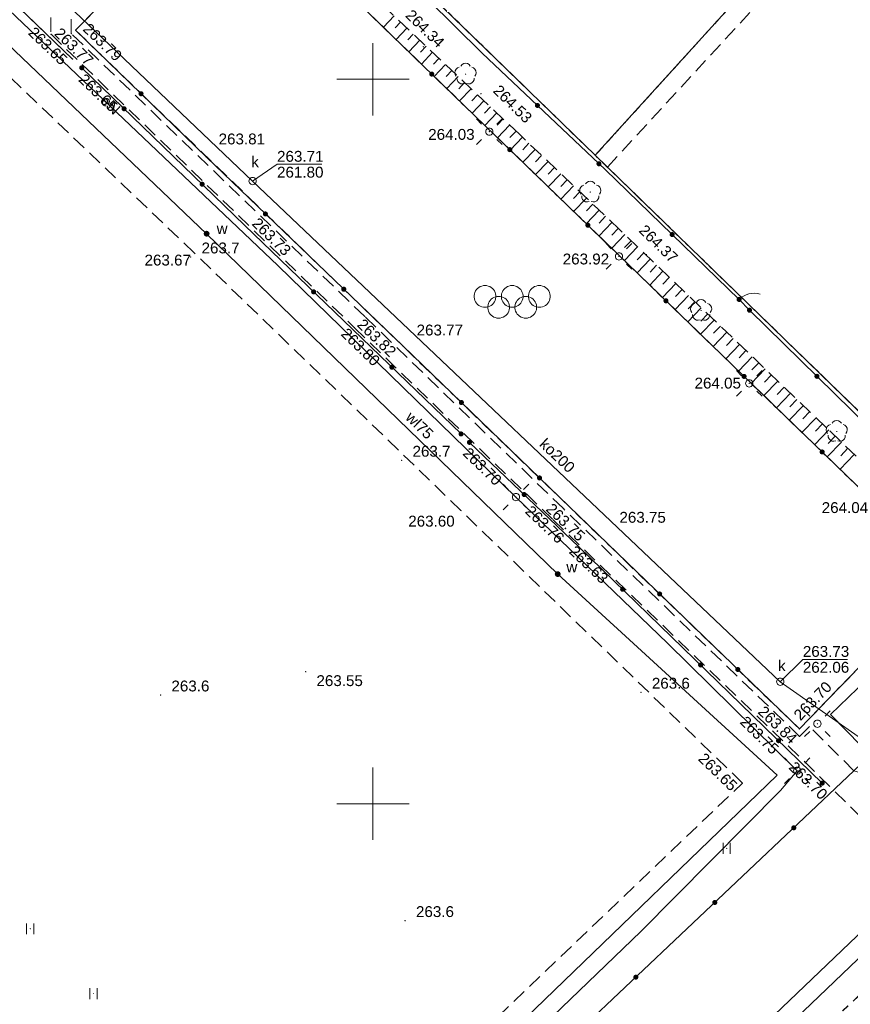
# Model space of a CAD drawing. Header units: metres. Extents: x 7427125 to 7427502, y 5541102 to 5541557.
# Tile 32 of 44: x 7427276 to 7427333, y 5541336 to 5541404. Entities that reach past the tile are written whole.
import ezdxf
from ezdxf.enums import TextEntityAlignment as Align

# ---------------------------------------------------------------- set-up
doc = ezdxf.new("R2010")
doc.units = ezdxf.units.M
doc.header["$MEASUREMENT"] = 0
doc.linetypes.add('PRZER1-1', pattern=[1, 0.5, -0.5])
doc.linetypes.add('PRZER2-1', pattern=[1.5, 1, -0.5])
for name, color, linetype, lineweight in [('GEPPGD', 7, 'Continuous', 13), ('GESDZI', 7, 'Continuous', 13), ('GSLKFU', 7, 'Continuous', 13), ('GSLKOG', 7, 'Continuous', 30), ('GSLTZI', 7, 'Continuous', 13), ('GSPWPN', 7, 'Continuous', 13), ('GSPWPN_O', 7, 'Continuous', 13), ('GSPWPS', 7, 'Continuous', 13), ('GSPWPS_O', 7, 'Continuous', 13), ('GSSIIN', 7, 'Continuous', 13), ('GSSKOD', 7, 'Continuous', 13), ('GSSSPS', 7, 'Continuous', 13), ('GSSUTR', 7, 'Continuous', 13), ('GSSZSN', 7, 'Continuous', 13), ('GUPELA', 7, 'Continuous', 13), ('GUPPRZ', 7, 'Continuous', 13), ('GUPPRZ_O', 7, 'Continuous', 13)]:
    doc.layers.add(name, color=color, linetype=linetype, lineweight=lineweight)
for name, color, linetype, lineweight, true_color in [('GESUZY', 7, 'Continuous', 13, 0x008000), ('GSPRDL', 7, 'Continuous', 13, 0x008000), ('GULEPR', 1, 'Continuous', 13, 0xff0000), ('GULEPR_O', 1, 'Continuous', 13, 0xff0000), ('GULKPR', 7, 'Continuous', 13, 0x803300), ('GULKPR_O', 7, 'Continuous', 13, 0x803300), ('GULWPR', 5, 'Continuous', 13, 0x0000ff), ('GULWPR_O', 5, 'Continuous', 13, 0x0000ff), ('GUPKSD', 7, 'Continuous', 13, 0x803300), ('GUPKSD_O', 7, 'Continuous', 13, 0x803300), ('GUPWUT', 5, 'Continuous', 13, 0x0000ff), ('GUPWUT_O', 5, 'Continuous', 13, 0x0000ff), ('Ramka sekcyjna', 7, 'Continuous', 13, 0xa5007c)]:
    doc.layers.add(name, color=color, linetype=linetype, lineweight=lineweight, true_color=true_color)
doc.styles.add('Arial', font='arial.ttf')

# ---------------------------------------------------------------- blocks, each defined once
blk = doc.blocks.new('D_GUPWUT1')
blk.add_hatch(color=0).paths.add_polyline_path([(0, -0.2), (-0.051764, -0.193185), (-0.1, -0.173205), (-0.141421, -0.141421), (-0.173205, -0.1), (-0.193185, -0.051764), (-0.2, 0), (-0.193185, 0.051764), (-0.173205, 0.1), (-0.141421, 0.141421), (-0.1, 0.173205), (-0.051764, 0.193185), (0, 0.2), (0.051764, 0.193185), (0.1, 0.173205), (0.141421, 0.141421), (0.173205, 0.1), (0.193185, 0.051764), (0.2, 0), (0.193185, -0.051764), (0.173205, -0.1), (0.141421, -0.141421), (0.1, -0.173205), (0.051764, -0.193185)])
blk = doc.blocks.new('D_GUPKSD1_1')
at = {"color": 0, "flags": 128}
blk.add_lwpolyline([(0, 0.25), (0.064705, 0.241481), (0.125, 0.216506), (0.176777, 0.176777), (0.216506, 0.125), (0.241481, 0.064705), (0.25, 0), (0.241481, -0.064705), (0.216506, -0.125), (0.176777, -0.176777), (0.125, -0.216506), (0.064705, -0.241481), (0, -0.25), (-0.064705, -0.241481), (-0.125, -0.216506), (-0.176777, -0.176777), (-0.216506, -0.125), (-0.241481, -0.064705), (-0.25, 0), (-0.241481, 0.064705), (-0.216506, 0.125), (-0.176777, 0.176777), (-0.125, 0.216506), (-0.064705, 0.241481), (0, 0.25)], close=True, dxfattribs=at)
blk = doc.blocks.new('D_GSPWPS1')
blk.add_hatch(color=0).paths.add_polyline_path([(0, -0.045), (-0.011647, -0.043467), (-0.0225, -0.038971), (-0.03182, -0.03182), (-0.038971, -0.0225), (-0.043467, -0.011647), (-0.045, 0), (-0.043467, 0.011647), (-0.038971, 0.0225), (-0.03182, 0.03182), (-0.0225, 0.038971), (-0.011647, 0.043467), (0, 0.045), (0.011647, 0.043467), (0.0225, 0.038971), (0.03182, 0.03182), (0.038971, 0.0225), (0.043467, 0.011647), (0.045, 0), (0.043467, -0.011647), (0.038971, -0.0225), (0.03182, -0.03182), (0.0225, -0.038971), (0.011647, -0.043467)])
blk = doc.blocks.new('D_GSPRDL1')
blk.add_hatch(color=0).paths.add_polyline_path([(0, -0.045), (-0.013906, -0.042798), (-0.02645, -0.036406), (-0.036406, -0.02645), (-0.042798, -0.013906), (-0.045, 0), (-0.042798, 0.013906), (-0.036406, 0.02645), (-0.02645, 0.036406), (-0.013906, 0.042798), (0, 0.045), (0.013906, 0.042798), (0.02645, 0.036406), (0.036406, 0.02645), (0.042798, 0.013906), (0.045, 0), (0.042798, -0.013906), (0.036406, -0.02645), (0.02645, -0.036406), (0.013906, -0.042798)])
at = {"color": 0, "flags": 128}
for points in [[(-0.324277, 0.563333), (-0.240553, 0.662679), (-0.127956, 0.727494), (0, 0.75), (0.127956, 0.727494), (0.240553, 0.662679), (0.324277, 0.563333)], [(-0.635969, -0.134326), (-0.70458, -0.024001), (-0.731429, 0.103115), (-0.713292, 0.231763), (-0.652348, 0.346501), (-0.55591, 0.433559), (-0.435555, 0.482485)], [(0.435555, 0.482485), (0.55591, 0.433559), (0.652348, 0.346501), (0.713292, 0.231763), (0.731429, 0.103115), (0.70458, -0.024001), (0.635969, -0.134326)], [(-0.068773, -0.646351), (-0.194901, -0.677512), (-0.324092, -0.663766), (-0.440839, -0.606763), (-0.531129, -0.513345), (-0.584125, -0.394725), (-0.593465, -0.265141)], [(0.593465, -0.265141), (0.584125, -0.394725), (0.531129, -0.513345), (0.440839, -0.606763), (0.324092, -0.663766), (0.194901, -0.677512), (0.068773, -0.646351)]]:
    blk.add_lwpolyline(points, dxfattribs=at)
blk = doc.blocks.new('D_GUPPRZ1')
blk.add_hatch(color=0).paths.add_polyline_path([(0, -0.045), (-0.011647, -0.043467), (-0.0225, -0.038971), (-0.03182, -0.03182), (-0.038971, -0.0225), (-0.043467, -0.011647), (-0.045, 0), (-0.043467, 0.011647), (-0.038971, 0.0225), (-0.03182, 0.03182), (-0.0225, 0.038971), (-0.011647, 0.043467), (0, 0.045), (0.011647, 0.043467), (0.0225, 0.038971), (0.03182, 0.03182), (0.038971, 0.0225), (0.043467, 0.011647), (0.045, 0), (0.043467, -0.011647), (0.038971, -0.0225), (0.03182, -0.03182), (0.0225, -0.038971), (0.011647, -0.043467)])
blk = doc.blocks.new('D_GEPPGD1_2')
blk.add_hatch(color=0).paths.add_polyline_path([(0, -0.045), (-0.013906, -0.042798), (-0.02645, -0.036406), (-0.036406, -0.02645), (-0.042798, -0.013906), (-0.045, 0), (-0.042798, 0.013906), (-0.036406, 0.02645), (-0.02645, 0.036406), (-0.013906, 0.042798), (0, 0.045), (0.013906, 0.042798), (0.02645, 0.036406), (0.036406, 0.02645), (0.042798, 0.013906), (0.045, 0), (0.042798, -0.013906), (0.036406, -0.02645), (0.02645, -0.036406), (0.013906, -0.042798)])
blk = doc.blocks.new('D_GSPWPN1')
blk.add_hatch(color=0).paths.add_polyline_path([(0, -0.045), (-0.011647, -0.043467), (-0.0225, -0.038971), (-0.03182, -0.03182), (-0.038971, -0.0225), (-0.043467, -0.011647), (-0.045, 0), (-0.043467, 0.011647), (-0.038971, 0.0225), (-0.03182, 0.03182), (-0.0225, 0.038971), (-0.011647, 0.043467), (0, 0.045), (0.011647, 0.043467), (0.0225, 0.038971), (0.03182, 0.03182), (0.038971, 0.0225), (0.043467, 0.011647), (0.045, 0), (0.043467, -0.011647), (0.038971, -0.0225), (0.03182, -0.03182), (0.0225, -0.038971), (0.011647, -0.043467)])
blk = doc.blocks.new('D_GUPELA2')
at = {"extrusion": (0, 0, -1)}
blk.add_hatch(color=0, dxfattribs=at).paths.add_polyline_path([(-0.002013, -0.044955), (-0.013788, -0.042836), (-0.024849, -0.037517), (-0.033417, -0.030138), (-0.040557, -0.019497), (-0.044323, -0.007777), (-0.044986, 0.001113), (-0.043117, 0.012881), (-0.038133, 0.023893), (-0.030065, 0.033482), (-0.021281, 0.03965), (-0.011881, 0.043403), (0.001087, 0.044987), (0.013449, 0.042943), (0.024479, 0.03776), (0.034764, 0.028574), (0.041285, 0.017903), (0.044532, 0.006476), (0.04461, -0.005909), (0.04187, -0.01649), (0.036867, -0.025804), (0.029541, -0.033946), (0.020466, -0.040077), (0.00982, -0.043916)])
at = {"color": 0, "flags": 128}
for points in [[(-0.883883, 0.883883), (-0.53033, 0.53033)], [(0.883883, 0.883883), (0.53033, 0.53033)], [(-0.883883, -0.883883), (-0.53033, -0.53033)], [(0.883883, -0.883883), (0.53033, -0.53033)]]:
    blk.add_lwpolyline(points, dxfattribs=at)
blk = doc.blocks.new('D_GUPELA1')
at = {"color": 0, "flags": 128}
blk.add_lwpolyline([(0, 0.25), (0.064705, 0.241481), (0.125, 0.216506), (0.176777, 0.176777), (0.216506, 0.125), (0.241481, 0.064705), (0.25, 0), (0.241481, -0.064705), (0.216506, -0.125), (0.176777, -0.176777), (0.125, -0.216506), (0.064705, -0.241481), (0, -0.25), (-0.064705, -0.241481), (-0.125, -0.216506), (-0.176777, -0.176777), (-0.216506, -0.125), (-0.241481, -0.064705), (-0.25, 0), (-0.241481, 0.064705), (-0.216506, 0.125), (-0.176777, 0.176777), (-0.125, 0.216506), (-0.064705, 0.241481), (0, 0.25)], close=True, dxfattribs=at)
blk = doc.blocks.new('D_KOLO')
blk.add_hatch(color=0).paths.add_polyline_path([(0, -0.175), (-0.045293, -0.169037), (-0.0875, -0.151554), (-0.123744, -0.123744), (-0.151554, -0.0875), (-0.169037, -0.045293), (-0.175, 0), (-0.169037, 0.045293), (-0.151554, 0.0875), (-0.123744, 0.123744), (-0.0875, 0.151554), (-0.045293, 0.169037), (0, 0.175), (0.045293, 0.169037), (0.0875, 0.151554), (0.123744, 0.123744), (0.151554, 0.0875), (0.169037, 0.045293), (0.175, 0), (0.169037, -0.045293), (0.151554, -0.0875), (0.123744, -0.123744), (0.0875, -0.151554), (0.045293, -0.169037)])
blk = doc.blocks.new('D_GSLKOG1')
blk.add_hatch(color=0).paths.add_polyline_path([(0, -0.175), (-0.045293, -0.169037), (-0.0875, -0.151554), (-0.123744, -0.123744), (-0.151554, -0.0875), (-0.169037, -0.045293), (-0.175, 0), (-0.169037, 0.045293), (-0.151554, 0.0875), (-0.123744, 0.123744), (-0.0875, 0.151554), (-0.045293, 0.169037), (0, 0.175), (0.045293, 0.169037), (0.0875, 0.151554), (0.123744, 0.123744), (0.151554, 0.0875), (0.169037, 0.045293), (0.175, 0), (0.169037, -0.045293), (0.151554, -0.0875), (0.123744, -0.123744), (0.0875, -0.151554), (0.045293, -0.169037)])
blk = doc.blocks.new('D_GSLKFU1')
at = {"color": 0, "flags": 128}
blk.add_lwpolyline([(0, 0), (-0.012833, -0.195789), (-0.051111, -0.388229), (-0.114181, -0.574025), (-0.200962, -0.75), (-0.30997, -0.913142), (-0.43934, -1.06066), (-0.586858, -1.19003), (-0.75, -1.299038)], dxfattribs=at)
blk = doc.blocks.new('D_GSSUTR1')
at = {"color": 0, "flags": 128}
for points in [[(-0.25666, 0.36165), (-0.25666, -0.38835)], [(0.24334, -0.38835), (0.24334, 0.36165)]]:
    blk.add_lwpolyline(points, dxfattribs=at)
blk = doc.blocks.new('D_GSSSPS1')
at = {"color": 0, "flags": 128}
for points in [[(-1.875, 1.125), (-1.763218, 1.116623), (-1.653934, 1.09168), (-1.549587, 1.050727), (-1.45251, 0.994679), (-1.36487, 0.924789), (-1.288626, 0.842617), (-1.225481, 0.75), (-1.176845, 0.649006), (-1.143804, 0.541891), (-1.127097, 0.431048), (-1.127097, 0.318952), (-1.143804, 0.208109), (-1.176845, 0.100994), (-1.225481, 0), (-1.288626, -0.092617), (-1.36487, -0.174789), (-1.45251, -0.244679), (-1.549587, -0.300727), (-1.653934, -0.34168), (-1.763218, -0.366623), (-1.875, -0.375), (-1.986782, -0.366623), (-2.096066, -0.34168), (-2.200413, -0.300727), (-2.29749, -0.244679), (-2.38513, -0.174789), (-2.461374, -0.092617), (-2.524519, 0), (-2.573155, 0.100994), (-2.606196, 0.208109), (-2.622903, 0.318952), (-2.622903, 0.431048), (-2.606196, 0.541891), (-2.573155, 0.649006), (-2.524519, 0.75), (-2.461374, 0.842617), (-2.38513, 0.924789), (-2.29749, 0.994679), (-2.200413, 1.050727), (-2.096066, 1.09168), (-1.986782, 1.116623), (-1.875, 1.125)], [(0, 1.125), (0.111782, 1.116623), (0.221066, 1.09168), (0.325413, 1.050727), (0.42249, 0.994679), (0.51013, 0.924789), (0.586374, 0.842617), (0.649519, 0.75), (0.698155, 0.649006), (0.731196, 0.541891), (0.747903, 0.431048), (0.747903, 0.318952), (0.731196, 0.208109), (0.698155, 0.100994), (0.649519, 0), (0.586374, -0.092617), (0.51013, -0.174789), (0.42249, -0.244679), (0.325413, -0.300727), (0.221066, -0.34168), (0.111782, -0.366623), (0, -0.375), (-0.111782, -0.366623), (-0.221066, -0.34168), (-0.325413, -0.300727), (-0.42249, -0.244679), (-0.51013, -0.174789), (-0.586374, -0.092617), (-0.649519, 0), (-0.698155, 0.100994), (-0.731196, 0.208109), (-0.747903, 0.318952), (-0.747903, 0.431048), (-0.731196, 0.541891), (-0.698155, 0.649006), (-0.649519, 0.75), (-0.586374, 0.842617), (-0.51013, 0.924789), (-0.42249, 0.994679), (-0.325413, 1.050727), (-0.221066, 1.09168), (-0.111782, 1.116623), (0, 1.125)], [(1.875, 1.125), (1.986782, 1.116623), (2.096066, 1.09168), (2.200413, 1.050727), (2.29749, 0.994679), (2.38513, 0.924789), (2.461374, 0.842617), (2.524519, 0.75), (2.573155, 0.649006), (2.606196, 0.541891), (2.622903, 0.431048), (2.622903, 0.318952), (2.606196, 0.208109), (2.573155, 0.100994), (2.524519, 0), (2.461374, -0.092617), (2.38513, -0.174789), (2.29749, -0.244679), (2.200413, -0.300727), (2.096066, -0.34168), (1.986782, -0.366623), (1.875, -0.375), (1.763218, -0.366623), (1.653934, -0.34168), (1.549587, -0.300727), (1.45251, -0.244679), (1.36487, -0.174789), (1.288626, -0.092617), (1.225481, 0), (1.176845, 0.100994), (1.143804, 0.208109), (1.127097, 0.318952), (1.127097, 0.431048), (1.143804, 0.541891), (1.176845, 0.649006), (1.225481, 0.75), (1.288626, 0.842617), (1.36487, 0.924789), (1.45251, 0.994679), (1.549587, 1.050727), (1.653934, 1.09168), (1.763218, 1.116623), (1.875, 1.125)], [(-0.9375, 0.375), (-0.825718, 0.366623), (-0.716434, 0.34168), (-0.612087, 0.300727), (-0.51501, 0.244679), (-0.42737, 0.174789), (-0.351126, 0.092617), (-0.287981, 0), (-0.239345, -0.100994), (-0.206304, -0.208109), (-0.189597, -0.318952), (-0.189597, -0.431048), (-0.206304, -0.541891), (-0.239345, -0.649006), (-0.287981, -0.75), (-0.351126, -0.842617), (-0.42737, -0.924789), (-0.51501, -0.994679), (-0.612087, -1.050727), (-0.716434, -1.09168), (-0.825718, -1.116623), (-0.9375, -1.125), (-1.049282, -1.116623), (-1.158566, -1.09168), (-1.262913, -1.050727), (-1.35999, -0.994679), (-1.44763, -0.924789), (-1.523874, -0.842617), (-1.587019, -0.75), (-1.635655, -0.649006), (-1.668696, -0.541891), (-1.685403, -0.431048), (-1.685403, -0.318952), (-1.668696, -0.208109), (-1.635655, -0.100994), (-1.587019, 0), (-1.523874, 0.092617), (-1.44763, 0.174789), (-1.35999, 0.244679), (-1.262913, 0.300727), (-1.158566, 0.34168), (-1.049282, 0.366623), (-0.9375, 0.375)], [(0.9375, 0.375), (1.049282, 0.366623), (1.158566, 0.34168), (1.262913, 0.300727), (1.35999, 0.244679), (1.44763, 0.174789), (1.523874, 0.092617), (1.587019, 0), (1.635655, -0.100994), (1.668696, -0.208109), (1.685403, -0.318952), (1.685403, -0.431048), (1.668696, -0.541891), (1.635655, -0.649006), (1.587019, -0.75), (1.523874, -0.842617), (1.44763, -0.924789), (1.35999, -0.994679), (1.262913, -1.050727), (1.158566, -1.09168), (1.049282, -1.116623), (0.9375, -1.125), (0.825718, -1.116623), (0.716434, -1.09168), (0.612087, -1.050727), (0.51501, -0.994679), (0.42737, -0.924789), (0.351126, -0.842617), (0.287981, -0.75), (0.239345, -0.649006), (0.206304, -0.541891), (0.189597, -0.431048), (0.189597, -0.318952), (0.206304, -0.208109), (0.239345, -0.100994), (0.287981, 0), (0.351126, 0.092617), (0.42737, 0.174789), (0.51501, 0.244679), (0.612087, 0.300727), (0.716434, 0.34168), (0.825718, 0.366623), (0.9375, 0.375)]]:
    blk.add_lwpolyline(points, close=True, dxfattribs=at)

msp = doc.modelspace()

# ---------------------------------------------------------------- linework, layer by layer
at = {"layer": 'GESDZI', "color": 7, "linetype": 'Continuous', "lineweight": 13, "flags": 128}
for points in [[(7427336.025, 5541417.524), (7427315.34, 5541394.75), (7427296.48, 5541413.08), (7427313.17, 5541431.59), (7427316.236, 5541434.99)], [(7427355.663, 5541400.192), (7427334.14, 5541376.5), (7427315.34, 5541394.75), (7427336.025, 5541417.524)], [(7427296.48, 5541413.08), (7427315.34, 5541394.75), (7427334.14, 5541376.5), (7427348.33, 5541362.8), (7427358.58, 5541352.7), (7427361.29, 5541350.08), (7427363.62, 5541347.81)]]:
    msp.add_lwpolyline(points, dxfattribs=at)
at = {"layer": 'GESUZY', "color": 96, "linetype": 'PRZER1-1', "lineweight": 13, "true_color": 0x008000}
for points in [[(7427172.66, 5541368.39), (7427206.1, 5541403.07), (7427222.77, 5541419.91), (7427244.15, 5541442.18), (7427252.46, 5541450.31), (7427254.41, 5541453.57), (7427259.22, 5541448.94), (7427268.91, 5541439.64), (7427284.23, 5541424.73), (7427296.48, 5541413.08), (7427315.34, 5541394.75), (7427334.14, 5541376.5), (7427348.33, 5541362.8), (7427354.64, 5541356.58), (7427273.39, 5541280.26), (7427247.55, 5541303.23), (7427241.97, 5541307.49), (7427230.33, 5541315.24), (7427210.43, 5541329.61), (7427196.99, 5541343.41), (7427172.66, 5541368.39)], [(7427324.78, 5541228.21), (7427320.15, 5541236.27), (7427305.53, 5541250.41), (7427281.57, 5541272.99), (7427273.39, 5541280.26), (7427354.64, 5541356.58), (7427358.58, 5541352.7), (7427361.29, 5541350.08), (7427363.62, 5541347.81), (7427366.52, 5541345.04), (7427374.21, 5541337.71), (7427378.19, 5541333.92), (7427396.7, 5541315.71), (7427402.05, 5541310.46), (7427383.24, 5541290.03), (7427367.48, 5541272.62), (7427365.33, 5541270.24), (7427360.53, 5541265.49), (7427345.01, 5541249.37), (7427332.02, 5541235.75), (7427327.9, 5541231.44), (7427324.78, 5541228.21)]]:
    msp.add_lwpolyline(points, close=True, dxfattribs=at)
for points in [[(7427336.025, 5541417.524), (7427315.34, 5541394.75), (7427296.48, 5541413.08), (7427313.17, 5541431.59), (7427316.236, 5541434.99)], [(7427355.663, 5541400.192), (7427334.14, 5541376.5), (7427315.34, 5541394.75), (7427336.025, 5541417.524)]]:
    msp.add_lwpolyline(points, dxfattribs=at)
at = {"layer": 'GSLKFU', "color": 7, "linetype": 'Continuous', "lineweight": 13, "flags": 128}
msp.add_lwpolyline([(7427325.99, 5541384.06), (7427325.27, 5541384.8)], dxfattribs=at)
at = {"layer": 'GSLKOG', "color": 7, "linetype": 'Continuous', "lineweight": 30, "flags": 128}
for points in [[(7427251.42, 5541428.17), (7427279.27, 5541401.39), (7427262.07, 5541417.95)], [(7427284.2, 5541424.66), (7427290.64, 5541418.41), (7427296.32, 5541412.9), (7427307.53, 5541401.81), (7427315.17, 5541394.57), (7427316.03, 5541393.76), (7427325.27, 5541384.8)], [(7427279.9, 5541400.79), (7427291.13, 5541389.93), (7427306.08, 5541375.52)], [(7427325.99, 5541384.06), (7427346.01, 5541364.43), (7427347.92, 5541362.68)], [(7427306.66, 5541374.94), (7427314.22, 5541367.73), (7427331.01, 5541351.42)], [(7427266.44, 5541288.58), (7427269.73, 5541291.75), (7427272.54, 5541294.51), (7427272.93, 5541294.82), (7427275.44, 5541297.27), (7427292.3, 5541313.39), (7427313.99, 5541334.1), (7427333.2, 5541352.27), (7427340.04, 5541358.84), (7427346.01, 5541364.43)]]:
    msp.add_lwpolyline(points, dxfattribs=at)
msp.add_lwpolyline([(7427289.93, 5541414.03), (7427339.74, 5541365.82), (7427329.43, 5541355.16), (7427315.54, 5541368.58), (7427302.06, 5541381.59), (7427288.5, 5541394.62), (7427279.48, 5541403.38), (7427289.93, 5541414.03)], close=True, dxfattribs=at)
at = {"layer": 'GSLTZI', "color": 7, "linetype": 'PRZER2-1', "lineweight": 13}
msp.add_lwpolyline([(7427316.18, 5541393.94), (7427337.08, 5541416.593)], dxfattribs=at)
at = {"layer": 'GSSIIN', "color": 7, "linetype": 'Continuous', "lineweight": 13, "flags": 128}
msp.add_lwpolyline([(7427331.59, 5541356.15), (7427335.31, 5541359.75), (7427337.42, 5541357.48), (7427333.7, 5541353.99), (7427331.59, 5541356.15)], close=True, dxfattribs=at)
at = {"layer": 'GSSKOD', "color": 7, "linetype": 'PRZER2-1', "lineweight": 13}
for points in [[(7427277.72, 5541407.27), (7427277.78, 5541403.1), (7427298.73, 5541382.85), (7427312.44, 5541369.59), (7427328.68, 5541353.98), (7427342.95, 5541340.01), (7427298.49, 5541297.32), (7427325.08, 5541269.7), (7427323.12, 5541267.86), (7427330.09, 5541260.41), (7427328.58, 5541258.61), (7427330.31, 5541256.89), (7427333.96, 5541260.42), (7427335.79, 5541258.5), (7427346.09, 5541268.4), (7427360.7, 5541282.27), (7427380.5, 5541301.13)], [(7427363.83, 5541336.54), (7427352.19, 5541348.62), (7427344.66, 5541341.63), (7427333.96, 5541352.05), (7427333.2, 5541352.27), (7427330.14, 5541355.32), (7427329.45, 5541354.65), (7427313.14, 5541370.37), (7427299.43, 5541383.63), (7427279.18, 5541403.15), (7427279.16, 5541407.3)]]:
    msp.add_lwpolyline(points, dxfattribs=at)
at = {"layer": 'GSSSPS', "color": 7, "linetype": 'PRZER2-1', "lineweight": 13}
for points in [[(7427325.5, 5541351.43), (7427306.07, 5541370.24), (7427287.66, 5541388.02), (7427267.21, 5541407.54), (7427249.59, 5541424.33), (7427232.75, 5541408.08), (7427214.92, 5541390.83), (7427198.74, 5541375.11), (7427216.99, 5541357.99), (7427237.17, 5541338.69), (7427257.34, 5541319.54), (7427274.77, 5541302.65), (7427288.62, 5541316.14), (7427307.55, 5541334.27), (7427325.5, 5541351.43)], [(7427339.74, 5541365.82), (7427289.93, 5541414.03), (7427279.48, 5541403.38), (7427329.43, 5541355.16), (7427339.74, 5541365.82)]]:
    msp.add_lwpolyline(points, close=True, dxfattribs=at)
at = {"layer": 'GSSUTR', "color": 7, "linetype": 'PRZER2-1', "lineweight": 13}
for points in [[(7427324.42, 5541346.94), (7427324.41, 5541346.92), (7427324.43, 5541346.92), (7427324.42, 5541346.94)], [(7427276.35, 5541341.39), (7427276.34, 5541341.37), (7427276.36, 5541341.37), (7427276.35, 5541341.39)], [(7427280.71, 5541336.92), (7427280.7, 5541336.9), (7427280.72, 5541336.9), (7427280.71, 5541336.92)]]:
    msp.add_lwpolyline(points, close=True, dxfattribs=at)
at = {"layer": 'GSSZSN', "color": 7, "linetype": 'PRZER2-1', "lineweight": 13}
for points in [[(7427289.93, 5541414.03), (7427339.74, 5541365.82), (7427340.81, 5541364.86), (7427342.7, 5541363.44), (7427341.08, 5541360.86), (7427342.38, 5541358.76), (7427344.35, 5541355.93), (7427345.34, 5541354.92), (7427346.24, 5541354.75), (7427349.47, 5541353.64), (7427351.79, 5541352.78), (7427353.53, 5541350.92), (7427359.6, 5541344.51), (7427365.76, 5541338.15)], [(7427367.01, 5541339.26), (7427360.79, 5541345.52), (7427352.94, 5541353.94), (7427352.72, 5541353.94), (7427349.82, 5541355.02), (7427346.77, 5541355.89), (7427345.37, 5541356.92), (7427344.01, 5541358.73), (7427342.86, 5541360.6), (7427344.52, 5541362.7), (7427341.78, 5541365.66), (7427338.74, 5541368.78), (7427331.29, 5541375.97), (7427317.04, 5541389.6), (7427310.13, 5541396.18), (7427293.62, 5541411.76)]]:
    msp.add_lwpolyline(points, dxfattribs=at)
at = {"layer": 'GSSZSN', "color": 7, "linetype": 'Continuous', "lineweight": 13, "flags": 128}
for points in [[(7427301.454, 5541404.368), (7427300.718, 5541403.588)], [(7427301.897, 5541403.949), (7427301.526, 5541403.557)], [(7427302.34, 5541403.531), (7427301.594, 5541402.741)], [(7427302.783, 5541403.113), (7427302.408, 5541402.715)], [(7427303.226, 5541402.695), (7427302.47, 5541401.893)], [(7427303.67, 5541402.277), (7427303.289, 5541401.873)], [(7427304.113, 5541401.858), (7427303.346, 5541401.045)], [(7427304.556, 5541401.44), (7427304.17, 5541401.031)], [(7427304.999, 5541401.022), (7427304.221, 5541400.198)], [(7427305.442, 5541400.604), (7427305.051, 5541400.189)], [(7427305.886, 5541400.185), (7427305.097, 5541399.35)], [(7427306.329, 5541399.767), (7427305.932, 5541399.347)], [(7427306.772, 5541399.349), (7427305.973, 5541398.502)], [(7427307.215, 5541398.931), (7427306.813, 5541398.505)], [(7427307.658, 5541398.512), (7427306.849, 5541397.655)], [(7427308.102, 5541398.094), (7427307.694, 5541397.662)], [(7427308.545, 5541397.676), (7427307.725, 5541396.807)], [(7427308.988, 5541397.258), (7427308.575, 5541396.82)], [(7427309.431, 5541396.839), (7427308.601, 5541395.959)], [(7427309.874, 5541396.421), (7427309.456, 5541395.978)], [(7427310.317, 5541396.002), (7427309.472, 5541395.115)], [(7427310.758, 5541395.582), (7427310.334, 5541395.137)], [(7427311.199, 5541395.162), (7427310.348, 5541394.268)], [(7427311.641, 5541394.741), (7427311.213, 5541394.293)], [(7427312.082, 5541394.321), (7427311.224, 5541393.42)], [(7427312.523, 5541393.901), (7427312.093, 5541393.449)], [(7427312.965, 5541393.481), (7427312.1, 5541392.572)], [(7427313.406, 5541393.061), (7427312.972, 5541392.605)], [(7427313.847, 5541392.64), (7427312.975, 5541391.725)], [(7427314.289, 5541392.22), (7427313.851, 5541391.761)], [(7427314.73, 5541391.8), (7427313.851, 5541390.877)], [(7427315.612, 5541390.959), (7427314.727, 5541390.03)], [(7427315.171, 5541391.38), (7427314.73, 5541390.916)], [(7427316.054, 5541390.539), (7427315.609, 5541390.072)], [(7427316.495, 5541390.119), (7427315.603, 5541389.182)], [(7427316.936, 5541389.699), (7427316.489, 5541389.228)], [(7427317.377, 5541389.278), (7427316.476, 5541388.336)], [(7427318.258, 5541388.435), (7427317.352, 5541387.489)], [(7427317.817, 5541388.856), (7427317.366, 5541388.384)], [(7427319.138, 5541387.593), (7427318.228, 5541386.641)], [(7427318.698, 5541388.014), (7427318.244, 5541387.539)], [(7427319.579, 5541387.172), (7427319.122, 5541386.694)], [(7427320.019, 5541386.75), (7427319.104, 5541385.793)], [(7427320.46, 5541386.329), (7427320.001, 5541385.849)], [(7427320.9, 5541385.908), (7427319.98, 5541384.946)], [(7427321.781, 5541385.066), (7427320.855, 5541384.098)], [(7427321.34, 5541385.487), (7427320.879, 5541385.004)], [(7427322.661, 5541384.223), (7427321.731, 5541383.25)], [(7427322.221, 5541384.644), (7427321.757, 5541384.159)], [(7427323.102, 5541383.802), (7427322.635, 5541383.314)], [(7427323.542, 5541383.381), (7427322.607, 5541382.403)], [(7427323.983, 5541382.96), (7427323.514, 5541382.469)], [(7427324.423, 5541382.538), (7427323.483, 5541381.555)], [(7427324.863, 5541382.117), (7427324.392, 5541381.624)], [(7427325.304, 5541381.696), (7427324.358, 5541380.708)], [(7427326.184, 5541380.853), (7427325.234, 5541379.86)], [(7427325.744, 5541381.275), (7427325.27, 5541380.779)], [(7427326.625, 5541380.432), (7427326.148, 5541379.934)], [(7427327.065, 5541380.011), (7427326.11, 5541379.012)], [(7427327.506, 5541379.59), (7427327.027, 5541379.089)], [(7427327.946, 5541379.169), (7427326.986, 5541378.165)], [(7427328.386, 5541378.747), (7427327.905, 5541378.244)], [(7427328.827, 5541378.326), (7427327.861, 5541377.317)], [(7427329.707, 5541377.484), (7427328.737, 5541376.469)], [(7427329.267, 5541377.905), (7427328.783, 5541377.399)], [(7427330.148, 5541377.063), (7427329.661, 5541376.554)], [(7427330.588, 5541376.641), (7427329.613, 5541375.622)], [(7427331.028, 5541376.22), (7427330.54, 5541375.709)], [(7427331.468, 5541375.798), (7427330.484, 5541374.779)], [(7427331.907, 5541375.375), (7427331.414, 5541374.865)], [(7427332.345, 5541374.952), (7427331.36, 5541373.931)], [(7427333.222, 5541374.105), (7427332.236, 5541373.083)], [(7427332.784, 5541374.529), (7427332.291, 5541374.018)]]:
    msp.add_lwpolyline(points, dxfattribs=at)
at = {"layer": 'GULEPR', "color": 1, "linetype": 'Continuous', "lineweight": 13, "true_color": 0xff0000, "flags": 128}
msp.add_lwpolyline([(7427273.38, 5541299.75), (7427274, 5541300.05), (7427274.8, 5541299.9), (7427275.74, 5541300.16), (7427276.68, 5541300.64), (7427281.08, 5541304.87), (7427295.69, 5541319.28), (7427307.57, 5541330.68), (7427318.49, 5541341.19), (7427328.14, 5541350.91), (7427329.28, 5541352.28), (7427320.34, 5541361.07), (7427309.87, 5541371.16), (7427293.43, 5541387.14), (7427270.25, 5541409.19), (7427260.72, 5541418.67), (7427250.71, 5541428.17)], dxfattribs=at)
at = {"layer": 'GULKPR', "color": 36, "linetype": 'Continuous', "lineweight": 13, "true_color": 0x803300, "flags": 128}
for points in [[(7427185.19, 5541422.37), (7427188.48, 5541421.29), (7427191.61, 5541420.26), (7427209.24, 5541403.8), (7427237.32, 5541432.27), (7427255.3, 5541427.63), (7427291.69, 5541392.97), (7427328.11, 5541358.42)], [(7427328.11, 5541358.42), (7427339.33, 5541350.54), (7427351.72, 5541343.05), (7427380.94, 5541311.63), (7427375.67, 5541306.25)]]:
    msp.add_lwpolyline(points, dxfattribs=at)
at = {"layer": 'GULWPR', "color": 5, "linetype": 'Continuous', "lineweight": 13, "true_color": 0x0000ff, "flags": 128}
msp.add_lwpolyline([(7427285.8, 5541310.71), (7427290.21, 5541315.14), (7427311.17, 5541335.83), (7427327.89, 5541351.97), (7427312.75, 5541365.85), (7427288.52, 5541389.34), (7427264.55, 5541412.19), (7427249.48, 5541426.52), (7427233.96, 5541411.12), (7427212.43, 5541390.58), (7427197.15, 5541375.53), (7427212.18, 5541361.35), (7427223.69, 5541349.97), (7427236.46, 5541338.07), (7427248.82, 5541326.08), (7427261.1, 5541314.52), (7427275.42, 5541300.81), (7427285.8, 5541310.71)], close=True, dxfattribs=at)
for points in [[(7427355.541, 5541205.724), (7427350.27, 5541214.134), (7427342.771, 5541226.342), (7427324.674, 5541254.927), (7427317.263, 5541263.871), (7427287.688, 5541297.811), (7427306.199, 5541315.228), (7427323.568, 5541331.476), (7427342.714, 5541349.773), (7427348.614, 5541356.015), (7427365.267, 5541367.862), (7427380.522, 5541378.251)], [(7427356.388, 5541206.632), (7427351.29, 5541214.766), (7427343.789, 5541226.978), (7427325.646, 5541255.633), (7427318.177, 5541264.649), (7427289.352, 5541297.729), (7427307.021, 5541314.352), (7427324.392, 5541330.604), (7427343.566, 5541348.927), (7427349.406, 5541355.105), (7427365.953, 5541366.878), (7427381.45, 5541377.432)]]:
    msp.add_lwpolyline(points, dxfattribs=at)
at = {"layer": 'GUPPRZ_O', "color": 36, "linetype": 'Continuous', "lineweight": 13, "true_color": 0x803300, "flags": 128}
for points in [[(7427291.69, 5541392.97), (7427293.38, 5541394.132), (7427296.46, 5541394.132)], [(7427328.11, 5541358.42), (7427329.67, 5541359.962), (7427332.75, 5541359.962)]]:
    msp.add_lwpolyline(points, dxfattribs=at)
at = {"layer": 'Ramka sekcyjna', "color": 7, "linetype": 'Continuous', "lineweight": 13, "flags": 128}
for points in [[(7427300, 5541397.5), (7427300, 5541402.5)], [(7427302.5, 5541400), (7427297.5, 5541400)], [(7427300, 5541347.5), (7427300, 5541352.5)], [(7427302.5, 5541350), (7427297.5, 5541350)]]:
    msp.add_lwpolyline(points, dxfattribs=at)

# ---------------------------------------------------------------- block references
at = {"layer": 'GEPPGD', "color": 7, "linetype": 'Continuous', "lineweight": 13}
msp.add_blockref('D_GEPPGD1_2', (7427315.34, 5541394.75), dxfattribs=at)
at = {"layer": 'GSLKFU', "color": 7, "linetype": 'Continuous', "lineweight": 13, "rotation": 134.2151754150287}
msp.add_blockref('D_GSLKFU1', (7427325.27, 5541384.8), dxfattribs=at)
at = {"layer": 'GSLKOG', "color": 7, "linetype": 'Continuous', "lineweight": 30}
for name, p, rotation in [('D_GSLKOG1', (7427279.9, 5541400.79), 315.9595951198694), ('D_KOLO', (7427304.057, 5541400.357), 315.935167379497), ('D_KOLO', (7427304.057, 5541400.357), 315.935167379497), ('D_KOLO', (7427283.99, 5541399), 135.8377863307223), ('D_KOLO', (7427283.99, 5541399), 135.8377863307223), ('D_KOLO', (7427311.35, 5541398.19), 316.5398382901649), ('D_KOLO', (7427311.35, 5541398.19), 316.5398382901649), ('D_KOLO', (7427282.819, 5541397.967), 315.9595951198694), ('D_KOLO', (7427282.819, 5541397.967), 315.9595951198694), ('D_KOLO', (7427309.446, 5541395.141), 315.935167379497), ('D_KOLO', (7427309.446, 5541395.141), 315.935167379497), ('D_KOLO', (7427315.6, 5541394.165), 316.7149301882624), ('D_KOLO', (7427315.6, 5541394.165), 316.7149301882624), ('D_KOLO', (7427288.211, 5541392.753), 315.9595951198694), ('D_KOLO', (7427288.211, 5541392.753), 315.9595951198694), ('D_KOLO', (7427292.576, 5541390.703), 136.1418857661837), ('D_KOLO', (7427292.576, 5541390.703), 136.1418857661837), ('D_KOLO', (7427314.835, 5541389.925), 315.935167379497), ('D_KOLO', (7427314.835, 5541389.925), 315.935167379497), ('D_KOLO', (7427320.65, 5541389.28), 315.8814039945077), ('D_KOLO', (7427320.65, 5541389.28), 315.8814039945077), ('D_KOLO', (7427295.905, 5541385.327), 316.0536864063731), ('D_KOLO', (7427295.905, 5541385.327), 316.0536864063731), ('D_KOLO', (7427297.984, 5541385.507), 136.1418857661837), ('D_KOLO', (7427297.984, 5541385.507), 136.1418857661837), ('D_KOLO', (7427320.224, 5541384.709), 315.935167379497), ('D_KOLO', (7427320.224, 5541384.709), 315.935167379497), ('D_GSLKOG1', (7427325.27, 5541384.8), 315.8814039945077), ('D_GSLKOG1', (7427325.99, 5541384.06), 315.5635468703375), ('D_KOLO', (7427301.305, 5541380.123), 316.0536864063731), ('D_KOLO', (7427301.305, 5541380.123), 316.0536864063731), ('D_KOLO', (7427325.613, 5541379.493), 315.935167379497), ('D_KOLO', (7427325.613, 5541379.493), 315.935167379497), ('D_KOLO', (7427330.645, 5541379.496), 315.5635468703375), ('D_KOLO', (7427330.645, 5541379.496), 315.5635468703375), ('D_KOLO', (7427306.102, 5541377.689), 136.0164662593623), ('D_KOLO', (7427306.102, 5541377.689), 136.0164662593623), ('D_GSLKOG1', (7427306.08, 5541375.52), 316.0536864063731), ('D_GSLKOG1', (7427306.66, 5541374.94), 316.3574658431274), ('D_KOLO', (7427331.002, 5541374.277), 315.935167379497), ('D_KOLO', (7427331.002, 5541374.277), 315.935167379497), ('D_KOLO', (7427311.498, 5541372.481), 136.0164662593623), ('D_KOLO', (7427311.498, 5541372.481), 136.0164662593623), ('D_KOLO', (7427310.44, 5541371.335), 316.3574658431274), ('D_KOLO', (7427310.44, 5541371.335), 316.3574658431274), ('D_KOLO', (7427317.235, 5541364.801), 315.8308171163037), ('D_KOLO', (7427317.235, 5541364.801), 315.8308171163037), ('D_KOLO', (7427319.788, 5541364.476), 135.9859523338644), ('D_KOLO', (7427319.788, 5541364.476), 135.9859523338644), ('D_KOLO', (7427322.615, 5541359.575), 315.8308171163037), ('D_KOLO', (7427322.615, 5541359.575), 315.8308171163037), ('D_KOLO', (7427325.182, 5541359.264), 135.9859523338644), ('D_KOLO', (7427325.182, 5541359.264), 135.9859523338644), ('D_KOLO', (7427327.995, 5541354.349), 315.8308171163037), ('D_KOLO', (7427327.995, 5541354.349), 315.8308171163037), ('D_GSLKOG1', (7427331.01, 5541351.42), 315.8308171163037), ('D_KOLO', (7427329.044, 5541348.339), 43.406307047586), ('D_KOLO', (7427329.044, 5541348.339), 43.406307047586), ('D_KOLO', (7427323.595, 5541343.185), 43.406307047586), ('D_KOLO', (7427323.595, 5541343.185), 43.406307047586), ('D_KOLO', (7427318.146, 5541338.031), 43.406307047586), ('D_KOLO', (7427318.146, 5541338.031), 43.406307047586)]:
    msp.add_blockref(name, p, dxfattribs=dict(at, rotation=rotation))
at = {"layer": 'GSPRDL', "color": 96, "linetype": 'Continuous', "lineweight": 13, "true_color": 0x008000}
for p in [(7427306.39, 5541400.35), (7427315, 5541392.21), (7427322.65, 5541384.04), (7427332.01, 5541375.69)]:
    msp.add_blockref('D_GSPRDL1', p, dxfattribs=at)
at = {"layer": 'GSPWPN', "color": 7, "linetype": 'Continuous', "lineweight": 13}
for p in [(7427287.42, 5541387.73), (7427301.98, 5541373.7), (7427318.5, 5541357.69), (7427285.34, 5541357.5), (7427302.22, 5541341.93)]:
    msp.add_blockref('D_GSPWPN1', p, dxfattribs=at)
at = {"layer": 'GSPWPS', "color": 7, "linetype": 'Continuous', "lineweight": 13}
for p in [(7427279.18, 5541403.15), (7427279.48, 5541403.38), (7427277.78, 5541403.1), (7427303.48, 5541402.24), (7427279.27, 5541401.39), (7427279.9, 5541400.79), (7427307.45, 5541399), (7427308.03, 5541396.38), (7427288.5, 5541394.62), (7427291.13, 5541389.93), (7427287.66, 5541388.02), (7427316.98, 5541387.77), (7427318.87, 5541387.9), (7427299.43, 5541383.63), (7427298.73, 5541382.85), (7427302.06, 5541381.59), (7427325.97, 5541379.01), (7427306.66, 5541374.94), (7427306.07, 5541370.24), (7427313.14, 5541370.37), (7427312.44, 5541369.59), (7427315.54, 5541368.58), (7427314.22, 5541367.73), (7427295.36, 5541359.11), (7427329.43, 5541355.16), (7427329.45, 5541354.65), (7427328.68, 5541353.98), (7427325.5, 5541351.43), (7427331.01, 5541351.42)]:
    msp.add_blockref('D_GSPWPS1', p, dxfattribs=at)
at = {"layer": 'GSSSPS', "color": 7, "linetype": 'Continuous', "lineweight": 13}
msp.add_blockref('D_GSSSPS1', (7427309.61, 5541384.638), dxfattribs=at)
at = {"layer": 'GSSUTR', "color": 7, "linetype": 'Continuous', "lineweight": 13}
for p in [(7427324.42, 5541346.93), (7427276.35, 5541341.38), (7427280.71, 5541336.91)]:
    msp.add_blockref('D_GSSUTR1', p, dxfattribs=at)
at = {"layer": 'GUPELA', "color": 7, "linetype": 'Continuous', "lineweight": 13}
for name, p in [('D_GUPELA2', (7427308.03, 5541396.38)), ('D_GUPELA1', (7427308.03, 5541396.38)), ('D_GUPELA2', (7427316.98, 5541387.77)), ('D_GUPELA1', (7427316.98, 5541387.77)), ('D_GUPELA2', (7427325.97, 5541379.01)), ('D_GUPELA1', (7427325.97, 5541379.01)), ('D_GUPELA2', (7427309.87, 5541371.16)), ('D_GUPELA1', (7427309.87, 5541371.16)), ('D_GUPELA2', (7427330.68, 5541355.52)), ('D_GUPELA1', (7427330.68, 5541355.52)), ('D_GUPELA2', (7427329.28, 5541352.28)), ('D_GUPELA1', (7427329.28, 5541352.28))]:
    msp.add_blockref(name, p, dxfattribs=at)
at = {"layer": 'GUPKSD', "color": 36, "linetype": 'Continuous', "lineweight": 13, "true_color": 0x803300}
for p in [(7427291.69, 5541392.97), (7427328.11, 5541358.42)]:
    msp.add_blockref('D_GUPKSD1_1', p, dxfattribs=at)
at = {"layer": 'GUPPRZ', "color": 36, "linetype": 'Continuous', "lineweight": 13, "true_color": 0x803300}
for p in [(7427291.69, 5541392.97), (7427328.11, 5541358.42)]:
    msp.add_blockref('D_GUPPRZ1', p, dxfattribs=at)
at = {"layer": 'GUPWUT', "color": 5, "linetype": 'Continuous', "lineweight": 13, "true_color": 0x0000ff}
for p in [(7427288.52, 5541389.34), (7427312.75, 5541365.85)]:
    msp.add_blockref('D_GUPWUT1', p, dxfattribs=at)

# ---------------------------------------------------------------- texts
at = {"layer": 'GSPWPN_O', "color": 7, "linetype": 'Continuous', "lineweight": 0, "style": 'Arial'}
for s, p in [('263.7', (7427288.17, 5541387.98)), ('263.7', (7427302.73, 5541373.95)), ('263.6', (7427286.09, 5541357.75)), ('263.6', (7427319.25, 5541357.94)), ('263.6', (7427302.97, 5541342.18))]:
    msp.add_text(s, height=0.75, dxfattribs=at).set_placement(p)
at = {"layer": 'GSPWPS_O', "color": 7, "linetype": 'Continuous', "lineweight": 0, "style": 'Arial'}
for s, rotation, p in [('264.34', 315.63171, (7427302.19, 5541404.35)), ('263.79', 316.00958, (7427279.93, 5541403.4)), ('263.65', 316.12206, (7427276.153, 5541403.141)), ('263.77', 315.97338, (7427277.953, 5541403.09)), ('263.65', 315.9596, (7427279.625, 5541399.914)), ('264.53', 315.60077, (7427308.24, 5541399.15)), ('263.73', 315.97338, (7427291.591, 5541389.978)), ('264.37', 315.59868, (7427318.3, 5541389.5)), ('263.80', 315.9559, (7427297.734, 5541382.364)), ('263.82', 315.9559, (7427298.852, 5541383)), ('263.70', 315.9559, (7427306.14, 5541374.122)), ('263.76', 316.35747, (7427310.448, 5541370.114)), ('263.75', 316.05528, (7427311.884, 5541370.274)), ('263.63', 316.13317, (7427313.484, 5541367.345)), ('263.70', 45.95621, (7427329.507, 5541355.689)), ('263.84', 316.05528, (7427326.52, 5541356.285)), ('263.75', 315.60864, (7427325.274, 5541355.586)), ('263.65', 315.92888, (7427322.397, 5541353.044)), ('263.70', 315.60864, (7427328.636, 5541352.455))]:
    msp.add_text(s, height=0.75, rotation=rotation, dxfattribs=at).set_placement(p)
for s, p in [('264.03', (7427303.812, 5541395.818)), ('263.81', (7427289.347, 5541395.503)), ('263.67', (7427284.233, 5541387.144)), ('263.92', (7427313.098, 5541387.219)), ('263.77', (7427303.012, 5541382.316)), ('264.05', (7427322.196, 5541378.654)), ('264.04', (7427330.975, 5541370.062)), ('263.60', (7427302.437, 5541369.126)), ('263.75', (7427317.012, 5541369.393)), ('263.55', (7427296.1, 5541358.12))]:
    msp.add_text(s, height=0.75, dxfattribs=at).set_placement(p)
at = {"layer": 'GULEPR_O', "color": 1, "linetype": 'Continuous', "lineweight": 0, "true_color": 0xff0000, "style": 'Arial'}
msp.add_text('eN', height=0.75, rotation=316.43115, dxfattribs=at).set_placement((7427281.638, 5541397.952), align=Align.CENTER)
at = {"layer": 'GULKPR_O', "color": 36, "linetype": 'Continuous', "lineweight": 0, "true_color": 0x803300, "style": 'Arial'}
msp.add_text('ko200', height=0.75, rotation=316.50914, dxfattribs=at).set_placement((7427311.43, 5541374.74))
at = {"layer": 'GULWPR_O', "color": 5, "linetype": 'Continuous', "lineweight": 0, "true_color": 0x0000ff, "style": 'Arial'}
msp.add_text('wl75', height=0.75, rotation=315.88821, dxfattribs=at).set_placement((7427302.19, 5541376.59))
at = {"layer": 'GUPKSD_O', "color": 36, "linetype": 'Continuous', "lineweight": 0, "true_color": 0x803300, "style": 'Arial'}
for p in [(7427291.6, 5541393.93), (7427327.96, 5541359.15)]:
    msp.add_text('k', height=0.75, dxfattribs=at).set_placement(p)
at = {"layer": 'GUPPRZ_O', "color": 36, "linetype": 'Continuous', "lineweight": 0, "true_color": 0x803300, "style": 'Arial'}
for s, p in [('263.71', (7427293.38, 5541394.305)), ('261.80', (7427293.38, 5541393.21)), ('263.73', (7427329.67, 5541360.135)), ('262.06', (7427329.67, 5541359.04))]:
    msp.add_text(s, height=0.75, dxfattribs=at).set_placement(p)
at = {"layer": 'GUPWUT_O', "color": 5, "linetype": 'Continuous', "lineweight": 0, "true_color": 0x0000ff, "style": 'Arial'}
for p in [(7427289.21, 5541389.32), (7427313.35, 5541365.96)]:
    msp.add_text('w', height=0.75, dxfattribs=at).set_placement(p)

doc.saveas('drawing.dxf')
